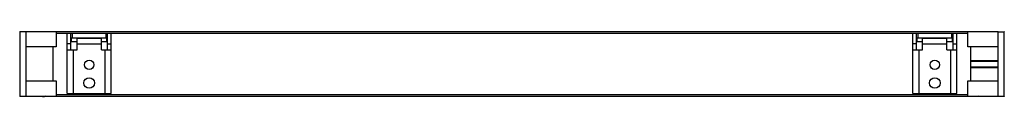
# Model space of a CAD drawing. Header units: millimetres. Extents: x 89 to 737, y 553 to 596.
import ezdxf

# ---------------------------------------------------------------- set-up
doc = ezdxf.new("R2010")
doc.units = ezdxf.units.MM
doc.header["$LTSCALE"] = 75.185359
doc.layers.get('0').update_dxf_attribs({"linetype": 'CONTINUOUS'})
doc.layers.add('INTFCLR_4321', color=7, linetype='CONTINUOUS')

msp = doc.modelspace()

# ---------------------------------------------------------------- linework, layer by layer
at = {"color": 7}
for p, q in [((89.42, 595.74), (89.42, 553.44)), ((93.42, 595.74), (89.42, 595.74)), ((93.42, 595.94), (93.42, 553.44)), ((93.42, 595.94), (733.42, 595.94)), ((113.42, 595.94), (113.42, 585.94)), ((113.42, 594.94), (713.42, 594.94)), ((120.67, 555.14), (120.67, 594.94)), ((123.17, 583.94), (123.17, 594.94)), ((123.47, 589.09), (123.47, 591.59)), ((124.17, 591.59), (123.47, 591.59)), ((124.17, 591.64), (124.17, 594.94)), ((146.17, 591.64), (124.17, 591.64)), ((127.17, 583.94), (127.17, 591.59)), ((127.17, 591.59), (143.17, 591.59)), ((143.17, 583.94), (143.17, 591.59)), ((146.17, 594.94), (146.17, 591.64)), ((146.87, 591.59), (146.17, 591.59)), ((146.87, 589.09), (146.87, 591.59)), ((147.17, 583.94), (147.17, 594.94)), ((149.67, 555.14), (149.67, 594.94)), ((677.17, 555.14), (677.17, 594.94)), ((679.67, 583.94), (679.67, 594.94)), ((680.67, 591.59), (679.97, 591.59)), ((679.97, 589.09), (679.97, 591.59)), ((680.67, 591.64), (680.67, 594.94)), ((702.67, 591.64), (680.67, 591.64)), ((683.67, 591.59), (699.67, 591.59)), ((683.67, 583.94), (683.67, 591.59)), ((699.67, 583.94), (699.67, 591.59)), ((702.67, 594.94), (702.67, 591.64)), ((703.37, 591.59), (702.67, 591.59)), ((703.37, 589.09), (703.37, 591.59)), ((703.67, 583.94), (703.67, 594.94)), ((706.17, 555.14), (706.17, 594.94)), ((713.42, 585.94), (713.42, 595.94)), ((733.42, 553.44), (733.42, 595.94)), ((733.42, 595.74), (737.42, 595.74)), ((737.42, 553.44), (737.42, 595.74)), ((113.42, 585.94), (93.42, 585.94)), ((111.42, 563.44), (111.42, 585.94)), ((123.17, 587.94), (120.67, 587.94)), ((120.67, 583.94), (127.17, 583.94)), ((127.17, 589.09), (123.47, 589.09)), ((124.67, 583.94), (124.67, 555.14)), ((143.17, 587.59), (127.17, 587.59)), ((146.87, 589.09), (143.17, 589.09)), ((143.17, 583.94), (149.67, 583.94)), ((145.67, 555.14), (145.67, 583.94)), ((147.17, 587.94), (149.67, 587.94)), ((679.67, 587.94), (677.17, 587.94)), ((677.17, 583.94), (683.67, 583.94)), ((683.67, 589.09), (679.97, 589.09)), ((681.17, 583.94), (681.17, 555.14)), ((699.67, 587.59), (683.67, 587.59)), ((703.37, 589.09), (699.67, 589.09)), ((699.67, 583.94), (706.17, 583.94)), ((702.17, 555.14), (702.17, 583.94)), ((703.67, 587.94), (706.17, 587.94)), ((733.42, 585.94), (713.42, 585.94)), ((715.42, 563.44), (715.42, 585.94)), ((715.42, 576.84), (733.42, 576.84)), ((715.42, 576.54), (733.42, 576.54)), ((715.42, 572.64), (733.42, 572.64)), ((715.42, 572.34), (733.42, 572.34)), ((93.42, 563.44), (113.42, 563.44)), ((113.42, 563.44), (113.42, 553.44)), ((713.42, 563.44), (733.42, 563.44)), ((713.42, 553.44), (713.42, 563.44)), ((89.42, 553.44), (737.42, 553.44)), ((104.42, 553.44), (104.42, 553.24)), ((104.42, 553.24), (105.72, 553.24)), ((106.15, 553.44), (105.72, 553.24)), ((113.42, 554.44), (713.42, 554.44)), ((120.67, 555.14), (149.67, 555.14)), ((677.17, 555.14), (706.17, 555.14)), ((721.12, 553.24), (720.69, 553.44)), ((722.42, 553.24), (721.12, 553.24)), ((722.42, 553.44), (722.42, 553.24))]:
    msp.add_line(p, q, dxfattribs=at)
for centre, radius in [((135.17, 574.09), 3.05), ((691.67, 574.09), 3.05), ((135.17, 562.09), 3.5), ((691.67, 562.09), 3.5)]:
    msp.add_circle(centre, radius, dxfattribs=at)
at = {"layer": 'INTFCLR_4321', "color": 208, "true_color": 0x37005f}
for p, q in [((89.42, 595.94), (89.42, 595.74)), ((737.42, 595.94), (737.42, 595.74)), ((89.42, 553.44), (89.42, 553.24)), ((737.42, 553.44), (737.42, 553.24))]:
    msp.add_line(p, q, dxfattribs=at)

doc.saveas('drawing.dxf')
